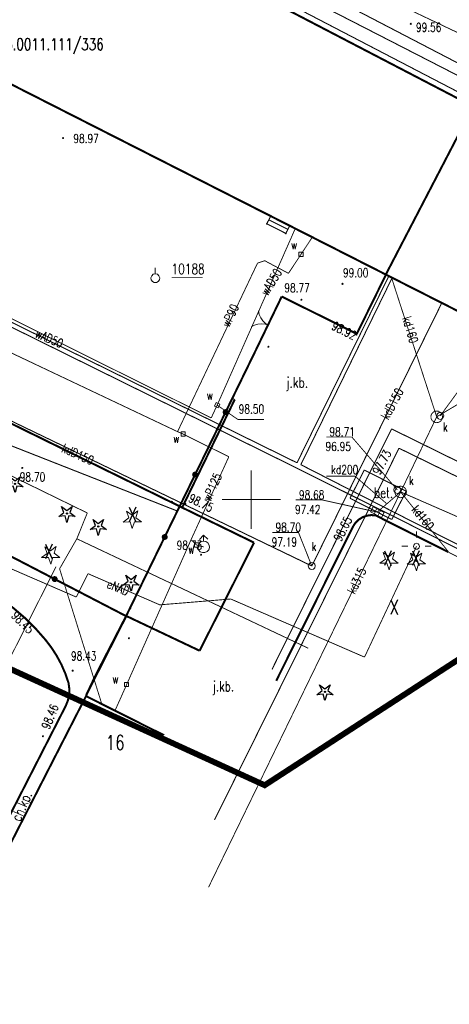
# Model space of a CAD drawing. Header units: metres. Extents: x 7501691 to 7504871, y 5814048 to 5814963.
# Tile 70 of 89: x 7504460 to 7504496, y 5814459 to 5814543. Entities that reach past the tile are written whole.
import ezdxf
from ezdxf.enums import TextEntityAlignment as Align

# ---------------------------------------------------------------- set-up
doc = ezdxf.new("R2010")
doc.units = ezdxf.units.M
doc.header["$MEASUREMENT"] = 0
for name, pattern in [('1', [0]), ('11', [3, 2.5, -0.5]), ('BUD', [0]), ('GUZ', [1, 0.5, -0.5]), ('KOC', [1.5, 1, -0.5]), ('KOJ', [0]), ('KOU', [2, 1.5, -0.5]), ('UBK', [0]), ('UEB', [0]), ('UPC', [0]), ('UPK', [0]), ('UPT', [0]), ('UPW', [0]), ('WJD', [0])]:
    doc.linetypes.add(name, pattern=pattern)
doc.layers.get('0').update_dxf_attribs({"linetype": 'CONTINUOUS'})
for name, color, linetype, lineweight in [('EADTD_T_0', 7, 'CONTINUOUS', 20), ('EBTPO_L_6', 7, 'WJD', 18), ('EBUPP_L_1', 7, 'BUD', 35), ('EUZPU_L_0', 7, 'GUZ', 18), ('KRZYZE_L_0', 7, '1', 18), ('SDROK_T_0', 7, 'CONTINUOUS', 18), ('SDROK_T_1', 7, 'CONTINUOUS', 18), ('SDRPK_L_0', 7, 'KOJ', 35), ('SDRPK_L_1', 7, '11', 15), ('SDRPK_L_2', 7, 'KOC', 18), ('SDRPK_L_3', 7, 'KOJ', 35), ('SDRPK_L_4', 7, 'KOU', 18), ('SZNPS_T_0', 7, 'CONTINUOUS', 18), ('SZNPS_T_3', 7, 'CONTINUOUS', 18), ('SZOPO_L_0', 7, 'CONTINUOUS', 35), ('SZOPO_T_0', 7, 'CONTINUOUS', 18), ('SZZPZ_T_0', 3, 'CONTINUOUS', 18), ('UCCOC_T_0', 6, 'CONTINUOUS', 15), ('UCCPOR_L_1', 6, 'UPC', 18), ('UEEOO_T_0', 1, 'CONTINUOUS', 15), ('UEEPA_T_3', 1, 'CONTINUOUS', 18), ('UEEPON_L_1', 1, 'UEB', 15), ('UKKOA_T_0', 3, 'CONTINUOUS', 15), ('UKKOC_T_0', 3, 'CONTINUOUS', 15), ('UKKOO_T_0', 3, 'CONTINUOUS', 15), ('UKKPA_L_0', 3, '1', 15), ('UKKPA_T_0', 3, 'CONTINUOUS', 18), ('UKKPA_T_1', 7, 'CONTINUOUS', 18), ('UKKPB_L_3', 14, 'UBK', 18), ('UKKPOD_L_0', 3, 'UPK', 15), ('UKKPOD_L_1', 3, 'UPK', 18), ('UTTPO_L_1', 30, 'UPT', 15), ('UWWOA_T_0', 150, 'CONTINUOUS', 15), ('UWWOC_T_0', 150, 'CONTINUOUS', 15), ('UWWOO_T_0', 150, 'CONTINUOUS', 15), ('UWWPA_T_0', 150, 'CONTINUOUS', 18), ('UWWPA_T_1', 7, 'CONTINUOUS', 18), ('UWWPO_L_0', 150, 'UPW', 15), ('UWWPO_L_1', 150, 'UPW', 15), ('WUKOS_T_1', 7, 'CONTINUOUS', 15), ('WWRPH_T_1', 7, 'CONTINUOUS', 18)]:
    doc.layers.add(name, color=color, linetype=linetype, lineweight=lineweight)
doc.layers.add('pomiar_18_12_2024', color=7, linetype='CONTINUOUS')
doc.layers.add('ZAKRES', color=7, linetype='CONTINUOUS')
doc.styles.add('STYL_ARIAL', font='simplex', dxfattribs={"width": 0.75, "oblique": 0.1})

# ---------------------------------------------------------------- blocks, each defined once
blk = doc.blocks.new('OTZG')
at = {"color": 0}
for p, q in [((-0.7, -0.25), (-0.25, 0.1)), ((-0.25, 0.1), (-0.45, 0.6)), ((-0.45, 0.6), (0, 0.25)), ((0, 0.25), (0.45, 0.6)), ((0.45, 0.6), (0.25, 0.1)), ((0.25, 0.1), (0.7, -0.25)), ((-0.15, -0.2), (-0.7, -0.25)), ((0, -0.75), (-0.15, -0.2)), ((0.15, -0.2), (0, -0.75)), ((0.7, -0.25), (0.15, -0.2))]:
    blk.add_line(p, q, dxfattribs=at)
blk.add_circle((0, 0), 0.05, dxfattribs=at)
blk = doc.blocks.new('fdsgfdhgfjh')
at = {"color": 1, "const_width": 0.5}
blk.add_lwpolyline([(199.493, -172.243), (156.73, -247.896), (288.397, -308.04), (317.034, -289.46), (359.345, -311.135), (375.173, -272.058), (199.493, -172.243)], dxfattribs=at)
at = {"layer": 'EBTPO_L_6', "color": 7, "const_width": 0.09}
blk.add_lwpolyline([(290.803, -239.197), (321.157, -254.977)], dxfattribs=at)
at = {"layer": 'EBUPP_L_1', "color": 7, "const_width": 0.175}
for points in [[(306.173, -250.201), (228.614, -209.87)], [(220.768, -224.957), (298.724, -264.526)], [(298.724, -264.526), (306.173, -250.201)], [(298.724, -264.526), (312.43, -271.47)], [(259.76, -326.62), (273.167, -300.445)], [(273.167, -300.445), (279.793, -303.777)]]:
    blk.add_lwpolyline(points, dxfattribs=at)
at = {"layer": 'EUZPU_L_0', "color": 7, "const_width": 0.09}
blk.add_lwpolyline([(256.605, -275.113), (281.017, -284.703)], dxfattribs=at)
at = {"layer": 'KRZYZE_L_0', "color": 7, "linetype": '1', "const_width": 0.09}
for points in [[(287.25, -286.2), (287.25, -281.2)], [(284.75, -283.7), (289.75, -283.7)]]:
    blk.add_lwpolyline(points, dxfattribs=at)
at = {"layer": 'pomiar_18_12_2024', "color": 214, "linetype": '1', "const_width": 0.09}
blk.add_lwpolyline([(306.382, -249.747), (228.844, -209.426), (228.614, -209.87)], dxfattribs=at)
at = {"layer": 'pomiar_18_12_2024', "color": 214, "const_width": 0.09}
for points in [[(288.574, -260.199), (288.907, -259.543), (290.528, -260.366), (290.195, -261.021), (288.574, -260.199)], [(288.747, -259.858), (290.369, -260.679)]]:
    blk.add_lwpolyline(points, dxfattribs=at)
at = {"layer": 'pomiar_18_12_2024', "color": 214}
for p in [(288.907, -259.543), (288.574, -260.199), (290.528, -260.366), (290.195, -261.021), (271.535, -284.894), (274.211, -285.999), (277.002, -290.755), (293.533, -300.078)]:
    blk.add_point(p, dxfattribs=at)
at = {"layer": 'SDRPK_L_0', "color": 7, "const_width": 0.175}
for points in [[(285.84, -275.18), (281.36, -284.38)], [(281.36, -284.38), (287.49, -287.37)], [(295.94, -285.97), (296.154, -285.658), (296.429, -285.397), (296.751, -285.199), (297.108, -285.072), (297.483, -285.022), (297.86, -285.05)], [(289.38, -299.14), (295.94, -285.97)], [(287.49, -287.37), (282.85, -296.58)], [(262.57, -290.324), (263.736, -290.863), (264.862, -291.481), (265.943, -292.176), (266.972, -292.944), (267.946, -293.782), (268.859, -294.686), (269.708, -295.651)], [(276.6, -293.62), (273.15, -300.42)], [(282.85, -296.58), (276.6, -293.62)], [(269.708, -295.651), (270.217, -296.315), (270.67, -297.019), (271.065, -297.758), (271.399, -298.526), (271.67, -299.318)], [(271.67, -299.318), (271.739, -299.811), (271.724, -300.309), (271.625, -300.797), (271.444, -301.261)], [(271.444, -301.261), (264.345, -315.141)]]:
    blk.add_lwpolyline(points, dxfattribs=at)
at = {"layer": 'SDRPK_L_1', "color": 7, "const_width": 0.075}
for points in [[(298.76, -264.51), (296.24, -269.55)], [(334.7, -282.75), (298.76, -264.51)], [(289.86, -266.42), (287.61, -271.03)], [(296.24, -269.55), (289.86, -266.42)], [(287.61, -271.03), (285.66, -275.09)], [(285.66, -275.09), (285.84, -275.18)], [(297.86, -285.05), (326.52, -299.51)], [(273.15, -300.42), (279.85, -303.74)]]:
    blk.add_lwpolyline(points, dxfattribs=at)
at = {"layer": 'SDRPK_L_2', "color": 7, "const_width": 0.09}
for points in [[(295.667, -283.59), (296.887, -281.182)], [(296.887, -281.182), (300.455, -282.989)], [(299.235, -285.397), (295.667, -283.59)], [(300.455, -282.989), (299.235, -285.397)]]:
    blk.add_lwpolyline(points, dxfattribs=at)
at = {"layer": 'SDRPK_L_3', "color": 7, "const_width": 0.175}
for points in [[(246.195, -267.111), (281.36, -284.38)], [(304.05, -288.173), (297.86, -285.05)]]:
    blk.add_lwpolyline(points, dxfattribs=at)
at = {"layer": 'SDRPK_L_4', "color": 7, "const_width": 0.09}
blk.add_lwpolyline([(307.152, -248.743), (275.209, -232.366)], dxfattribs=at)
at = {"layer": 'SZNPS_T_0', "color": 7}
for points in [[(279.071, -264.464), (279.071, -263.964)], [(279.071, -264.464), (279.245, -264.507), (279.379, -264.626), (279.443, -264.794), (279.421, -264.972), (279.319, -265.12), (279.161, -265.203), (278.981, -265.203), (278.822, -265.12), (278.72, -264.972), (278.698, -264.794), (278.762, -264.626), (278.896, -264.507), (279.071, -264.464)]]:
    blk.add_lwpolyline(points, dxfattribs=at)
at = {"layer": 'SZNPS_T_3', "color": 7, "const_width": 0.065}
blk.add_lwpolyline([(280.463, -264.798), (283.109, -264.797)], dxfattribs=at)
at = {"layer": 'SZOPO_L_0', "color": 7, "const_width": 0.175}
for points in [[(298.29, -265.44), (298.75, -264.5)], [(296.25, -269.58), (298.29, -265.44)], [(287.66, -270.93), (289.85, -266.4)], [(289.85, -266.4), (296.25, -269.58)], [(285.063, -276.25), (287.66, -270.93)], [(284.929, -276.354), (284.893, -276.243), (284.937, -276.136), (285.04, -276.082), (285.154, -276.106), (285.225, -276.198), (285.221, -276.314), (285.143, -276.4), (285.027, -276.416), (284.929, -276.354)], [(282.467, -281.57), (285.063, -276.25)], [(279.87, -286.89), (282.467, -281.57)], [(282.332, -281.674), (282.297, -281.563), (282.341, -281.456), (282.444, -281.402), (282.557, -281.426), (282.628, -281.518), (282.624, -281.634), (282.546, -281.72), (282.431, -281.736), (282.332, -281.674)], [(276.58, -293.63), (279.87, -286.89)], [(279.735, -286.994), (279.7, -286.883), (279.744, -286.776), (279.847, -286.721), (279.961, -286.746), (280.032, -286.838), (280.027, -286.954), (279.949, -287.04), (279.834, -287.056), (279.735, -286.994)], [(264.406, -287.317), (270.493, -290.474)], [(270.359, -290.578), (270.323, -290.467), (270.367, -290.359), (270.47, -290.305), (270.584, -290.33), (270.655, -290.422), (270.65, -290.538), (270.572, -290.624), (270.457, -290.64), (270.359, -290.578)], [(270.493, -290.474), (276.58, -293.63)], [(276.58, -293.63), (274, -298.63)], [(274, -298.63), (273.15, -300.42)]]:
    blk.add_lwpolyline(points, dxfattribs=at)
at = {"layer": 'SZOPO_T_0', "color": 7}
for points in [[(288.74, -268.848), (288.47, -268.688), (288.239, -268.476), (288.057, -268.221), (287.932, -267.933), (287.87, -267.626)], [(287.247, -268.99), (287.52, -268.836), (287.819, -268.742), (288.131, -268.712), (288.443, -268.748), (288.74, -268.848)]]:
    blk.add_lwpolyline(points, dxfattribs=at)
at = {"layer": 'SZZPZ_T_0', "color": 7}
for points in [[(276.608, -284.684), (277.098, -285.031)], [(276.8, -285.253), (276.608, -284.684)], [(277.098, -285.031), (277.579, -284.672)], [(277.579, -284.672), (277.401, -285.245)], [(277.401, -285.245), (277.89, -285.592)], [(276.32, -285.612), (276.8, -285.253)], [(276.919, -285.604), (276.32, -285.612)], [(277.112, -286.172), (276.919, -285.604)], [(277.29, -285.599), (277.112, -286.172)], [(277.89, -285.592), (277.29, -285.599)], [(269.647, -287.714), (270.136, -288.061)], [(269.839, -288.283), (269.647, -287.714)], [(270.136, -288.061), (270.617, -287.702)], [(270.617, -287.702), (270.439, -288.275)], [(269.358, -288.641), (269.839, -288.283)], [(270.439, -288.275), (270.929, -288.622)], [(298.504, -288.202), (298.994, -288.549)], [(298.696, -288.77), (298.504, -288.202)], [(298.994, -288.549), (299.475, -288.19)], [(299.475, -288.19), (299.296, -288.763)], [(300.822, -288.272), (301.311, -288.619)], [(301.014, -288.84), (300.822, -288.272)], [(301.311, -288.619), (301.792, -288.26)], [(301.792, -288.26), (301.614, -288.833)], [(269.958, -288.634), (269.358, -288.641)], [(270.151, -289.202), (269.958, -288.634)], [(270.329, -288.629), (270.151, -289.202)], [(270.929, -288.622), (270.329, -288.629)], [(298.215, -289.129), (298.696, -288.77)], [(298.815, -289.121), (298.215, -289.129)], [(299.008, -289.69), (298.815, -289.121)], [(299.186, -289.117), (299.008, -289.69)], [(299.786, -289.109), (299.186, -289.117)], [(299.296, -288.763), (299.786, -289.109)], [(300.533, -289.199), (301.014, -288.84)], [(301.133, -289.192), (300.533, -289.199)], [(301.326, -289.76), (301.133, -289.192)], [(301.315, -288.889), (301.347, -288.902), (301.36, -288.934), (301.347, -288.966), (301.315, -288.979), (301.284, -288.966), (301.27, -288.934), (301.284, -288.902), (301.315, -288.889)], [(301.504, -289.187), (301.326, -289.76)], [(302.104, -289.179), (301.504, -289.187)], [(301.614, -288.833), (302.104, -289.179)]]:
    blk.add_lwpolyline(points, dxfattribs=at)
at = {"layer": 'UCCPOR_L_1', "color": 6, "const_width": 0.09}
for points in [[(289.014, -298.18), (299.214, -277.677)], [(299.214, -277.677), (305.457, -280.75)], [(299.848, -279.325), (284.119, -310.996)], [(305.996, -282.334), (299.848, -279.325)]]:
    blk.add_lwpolyline(points, dxfattribs=at)
at = {"layer": 'UEEPA_T_3', "color": 7}
for points in [[(301.342, -286.926), (301.342, -286.426)], [(300.092, -287.676), (300.592, -287.676)], [(301.342, -287.426), (301.478, -287.466), (301.57, -287.572), (301.59, -287.712), (301.531, -287.84), (301.413, -287.916), (301.272, -287.916), (301.154, -287.84), (301.095, -287.712), (301.115, -287.572), (301.207, -287.466), (301.342, -287.426)], [(302.092, -287.676), (302.592, -287.676)], [(301.343, -288.426), (301.343, -288.926)]]:
    blk.add_lwpolyline(points, dxfattribs=at)
at = {"layer": 'UEEPON_L_1', "color": 1, "const_width": 0.075}
for points in [[(307.863, -245.347), (296.301, -239.853)], [(265.921, -281.251), (273.27, -284.841)], [(273.27, -284.841), (272.381, -287.04)], [(272.381, -287.04), (270.91, -289.597)], [(292.105, -296.366), (272.381, -287.04)], [(301.342, -287.676), (296.908, -297.124)], [(264.751, -288.717), (272.334, -292.007)], [(270.91, -289.597), (274.503, -301.102)], [(272.334, -292.007), (273.331, -290.012)], [(273.331, -290.012), (279.45, -292.671)], [(279.45, -292.671), (285.502, -292.172)], [(285.502, -292.172), (296.908, -297.124)]]:
    blk.add_lwpolyline(points, dxfattribs=at)
at = {"layer": 'UKKOC_T_0', "color": 3, "const_width": 0.075}
for points in [[(303.36, -276.57), (306.718, -271.979)], [(293.65, -278.364), (295.822, -278.364)], [(299.7, -282.87), (295.822, -278.364)], [(291.048, -283.731), (293.301, -283.731)], [(297.99, -284.77), (293.301, -283.731)], [(289.053, -286.501), (291.278, -286.501)], [(292.412, -289.359), (291.278, -286.501)]]:
    blk.add_lwpolyline(points, dxfattribs=at)
at = {"layer": 'UKKOO_T_0', "color": 3, "const_width": 0.075}
for points in [[(293.66, -281.704), (296.103, -281.713)], [(298.797, -284.051), (296.103, -281.713)]]:
    blk.add_lwpolyline(points, dxfattribs=at)
at = {"layer": 'UKKPA_L_0', "color": 3, "const_width": 0.075}
for points in [[(302.666, -276.956), (302.575, -276.769), (302.569, -276.561), (302.647, -276.369), (302.797, -276.226), (302.992, -276.155), (303.199, -276.171), (303.382, -276.269), (303.509, -276.433), (303.559, -276.634), (303.522, -276.839), (303.405, -277.01), (303.229, -277.12), (303.023, -277.148), (302.824, -277.09), (302.666, -276.956)], [(299.597, -283.354), (299.507, -283.168), (299.501, -282.962), (299.579, -282.771), (299.728, -282.628), (299.923, -282.558), (300.129, -282.573), (300.311, -282.671), (300.437, -282.834), (300.487, -283.035), (300.45, -283.238), (300.334, -283.409), (300.158, -283.517), (299.953, -283.545), (299.755, -283.488), (299.597, -283.354)]]:
    blk.add_lwpolyline(points, dxfattribs=at)
at = {"layer": 'UKKPA_T_0', "color": 7}
for points in [[(303.36, -276.27), (303.51, -276.31), (303.62, -276.42), (303.66, -276.57), (303.62, -276.72), (303.51, -276.83), (303.36, -276.87), (303.21, -276.83), (303.1, -276.72), (303.06, -276.57), (303.1, -276.42), (303.21, -276.31), (303.36, -276.27)], [(299.7, -282.57), (299.85, -282.61), (299.96, -282.72), (300, -282.87), (299.96, -283.02), (299.85, -283.13), (299.7, -283.17), (299.55, -283.13), (299.44, -283.02), (299.4, -282.87), (299.44, -282.72), (299.55, -282.61), (299.7, -282.57)], [(297.409, -284.752), (297.638, -284.307)], [(297.638, -284.307), (298.571, -284.788)], [(298.343, -285.232), (297.409, -284.752)], [(297.72, -284.912), (297.949, -284.468)], [(298.031, -285.072), (298.26, -284.628)], [(298.571, -284.788), (298.343, -285.232)]]:
    blk.add_lwpolyline(points, dxfattribs=at)
at = {"layer": 'UKKPA_T_1', "color": 7}
blk.add_lwpolyline([(292.412, -289.059), (292.562, -289.1), (292.672, -289.209), (292.712, -289.359), (292.672, -289.509), (292.562, -289.619), (292.412, -289.659), (292.262, -289.619), (292.152, -289.509), (292.112, -289.359), (292.152, -289.209), (292.262, -289.1), (292.412, -289.059)], dxfattribs=at)
at = {"layer": 'UKKPB_L_3', "color": 14, "const_width": 0.09}
for points in [[(291.276, -281.09), (248.008, -259.725)], [(248.235, -259.453), (291.152, -280.567)], [(298.966, -264.682), (291.152, -280.567)], [(291.478, -280.728), (299.229, -264.872)], [(300.257, -285.571), (291.276, -281.09)], [(300.439, -285.298), (291.478, -280.728)], [(343.775, -307.56), (300.257, -285.571)], [(343.94, -307.255), (300.439, -285.298)]]:
    blk.add_lwpolyline(points, dxfattribs=at)
at = {"layer": 'UKKPOD_L_0', "color": 3, "const_width": 0.075}
for points in [[(303.06, -276.65), (299.19, -264.73)], [(312.11, -271.29), (303.06, -276.65)], [(299.99, -283.05), (303.06, -276.65)], [(299.99, -283.05), (283.61, -316.73)], [(299.99, -283.05), (297.99, -284.77)], [(314.68, -289.46), (299.99, -283.05)], [(299.99, -283.05), (304.06, -288.15)]]:
    blk.add_lwpolyline(points, dxfattribs=at)
at = {"layer": 'UKKPOD_L_1', "color": 3, "const_width": 0.09}
for points in [[(303.499, -266.945), (292.412, -289.359)], [(292.412, -289.359), (251.748, -269.745)]]:
    blk.add_lwpolyline(points, dxfattribs=at)
at = {"layer": 'UTTPO_L_1', "color": 30, "const_width": 0.075}
blk.add_lwpolyline([(270.605, -289.42), (265.592, -299.371)], dxfattribs=at)
at = {"layer": 'UWWOC_T_0', "color": 150, "const_width": 0.075}
for points in [[(284.345, -275.652), (286.114, -276.879)], [(286.114, -276.879), (288.34, -276.879)]]:
    blk.add_lwpolyline(points, dxfattribs=at)
at = {"layer": 'UWWPA_T_0', "color": 7}
for points in [[(291.318, -262.629), (291.318, -262.979)], [(291.668, -262.629), (291.318, -262.629)], [(291.318, -262.979), (291.668, -262.979)], [(291.668, -262.979), (291.668, -262.629)], [(281.262, -277.939), (281.262, -278.289)], [(281.612, -277.939), (281.262, -277.939)], [(281.262, -278.289), (281.612, -278.289)], [(281.612, -278.289), (281.612, -277.939)], [(283.179, -286.733), (282.829, -287.09)], [(283.184, -287.233), (283.179, -286.733)], [(283.179, -286.733), (283.536, -287.084)], [(282.423, -287.398), (282.423, -287.748)], [(282.773, -287.398), (282.423, -287.398)], [(282.423, -287.748), (282.773, -287.748)], [(283.184, -287.233), (283.387, -287.275), (283.557, -287.395), (283.662, -287.575), (283.686, -287.781), (283.623, -287.979), (283.485, -288.135), (283.296, -288.221), (283.088, -288.223), (282.898, -288.14), (282.757, -287.987), (282.691, -287.79), (282.711, -287.583), (282.814, -287.402), (282.981, -287.278), (283.184, -287.233)], [(282.773, -287.748), (282.773, -287.398)], [(276.449, -299.292), (276.449, -299.642)], [(276.799, -299.292), (276.449, -299.292)], [(276.799, -299.642), (276.799, -299.292)], [(276.449, -299.642), (276.799, -299.642)]]:
    blk.add_lwpolyline(points, dxfattribs=at)
at = {"layer": 'UWWPA_T_1', "color": 7}
for points in [[(284.251, -275.423), (284.116, -275.746)], [(284.116, -275.746), (284.439, -275.88)], [(284.574, -275.558), (284.251, -275.423)], [(284.439, -275.88), (284.574, -275.558)]]:
    blk.add_lwpolyline(points, dxfattribs=at)
at = {"layer": 'UWWPO_L_0', "color": 150, "linetype": '1', "const_width": 0.075}
for points in [[(291.493, -262.804), (292.458, -261.343)], [(287.784, -263.555), (288.394, -263.345)], [(288.394, -263.345), (290.423, -264.424)], [(290.423, -264.424), (291.493, -262.804)], [(280.967, -277.914), (287.784, -263.555)], [(256.077, -266.13), (280.967, -277.914)], [(280.967, -277.914), (281.437, -278.114)], [(281.437, -278.114), (285.337, -280.054)], [(285.337, -280.054), (282.118, -287.123)], [(282.118, -287.123), (278.25, -295.813)], [(282.598, -287.573), (282.118, -287.123)], [(283.188, -287.733), (282.598, -287.573)], [(278.25, -295.813), (276.624, -299.467)], [(276.624, -299.467), (275.637, -301.683)]]:
    blk.add_lwpolyline(points, dxfattribs=at)
at = {"layer": 'UWWPO_L_1', "color": 150, "const_width": 0.075}
for points in [[(284.345, -275.652), (291.004, -260.608)], [(283.837, -276.743), (252.518, -261.181)], [(284.345, -275.652), (283.837, -276.743)]]:
    blk.add_lwpolyline(points, dxfattribs=at)
at = {"layer": 'WWRPH_T_1', "color": 7}
for points in [[(300.854, -243.117), (300.886, -243.13), (300.899, -243.162), (300.886, -243.193), (300.854, -243.207), (300.822, -243.193), (300.809, -243.162), (300.822, -243.13), (300.854, -243.117)], [(271.207, -252.858), (271.239, -252.872), (271.252, -252.903), (271.239, -252.935), (271.207, -252.948), (271.175, -252.935), (271.162, -252.903), (271.175, -252.872), (271.207, -252.858)], [(295.032, -265.274), (295.064, -265.287), (295.077, -265.319), (295.064, -265.351), (295.032, -265.364), (295.001, -265.351), (294.987, -265.319), (295.001, -265.287), (295.032, -265.274)], [(291.532, -266.63), (291.564, -266.643), (291.577, -266.675), (291.564, -266.706), (291.532, -266.72), (291.501, -266.706), (291.487, -266.675), (291.501, -266.643), (291.532, -266.63)], [(296.216, -269.59), (296.248, -269.603), (296.261, -269.635), (296.248, -269.666), (296.216, -269.68), (296.184, -269.666), (296.171, -269.635), (296.184, -269.603), (296.216, -269.59)], [(288.711, -270.638), (288.742, -270.651), (288.755, -270.683), (288.742, -270.715), (288.711, -270.728), (288.679, -270.715), (288.666, -270.683), (288.679, -270.651), (288.711, -270.638)], [(267.732, -280.961), (267.764, -280.974), (267.777, -281.006), (267.764, -281.038), (267.732, -281.051), (267.7, -281.038), (267.687, -281.006), (267.7, -280.974), (267.732, -280.961)], [(280.491, -283.838), (280.523, -283.852), (280.536, -283.883), (280.523, -283.915), (280.491, -283.928), (280.459, -283.915), (280.446, -283.883), (280.459, -283.852), (280.491, -283.838)], [(281.633, -284.022), (281.665, -284.036), (281.678, -284.067), (281.665, -284.099), (281.633, -284.112), (281.601, -284.099), (281.588, -284.067), (281.601, -284.036), (281.633, -284.022)], [(282.975, -288.354), (283.007, -288.367), (283.02, -288.399), (283.007, -288.431), (282.975, -288.444), (282.944, -288.431), (282.93, -288.399), (282.944, -288.367), (282.975, -288.354)], [(276.936, -292.928), (276.968, -292.941), (276.981, -292.973), (276.968, -293.005), (276.936, -293.018), (276.904, -293.005), (276.891, -292.973), (276.904, -292.941), (276.936, -292.928)], [(276.823, -295.468), (276.855, -295.481), (276.868, -295.513), (276.855, -295.545), (276.823, -295.558), (276.792, -295.545), (276.778, -295.513), (276.792, -295.481), (276.823, -295.468)], [(272.025, -298.235), (272.057, -298.248), (272.07, -298.28), (272.057, -298.312), (272.025, -298.325), (271.993, -298.312), (271.98, -298.28), (271.993, -298.248), (272.025, -298.235)], [(269.486, -303.824), (269.518, -303.838), (269.531, -303.869), (269.518, -303.901), (269.486, -303.914), (269.454, -303.901), (269.441, -303.869), (269.454, -303.838), (269.486, -303.824)]]:
    blk.add_lwpolyline(points, dxfattribs=at)
at = {"layer": 'ZAKRES', "color": 3, "const_width": 0.09}
blk.add_lwpolyline([(199.493, -172.243), (375.068, -271.896), (359.203, -311.137), (317.034, -289.46), (288.397, -308.04), (156.73, -247.896), (199.493, -172.243)], dxfattribs=at)
at = {"layer": 'pomiar_18_12_2024', "color": 214}
for p in [(267.113, -282.353), (271.535, -284.894), (274.211, -285.999), (277.002, -290.755), (293.533, -300.078)]:
    blk.add_blockref('OTZG', p, dxfattribs=at)
at = {"color": 7, "style": 'STYL_ARIAL', "width": 0.75}
blk.add_text('140804_5.0011.111/336', height=1, dxfattribs=at).set_placement((261.884, -244.401), align=Align.TOP_LEFT)
at = {"layer": 'EADTD_T_0', "color": 7, "style": 'STYL_ARIAL', "width": 0.75}
blk.add_text('16', height=1.25, dxfattribs=at).set_placement((275.647, -305.408), align=Align.BOTTOM_CENTER)
at = {"layer": 'pomiar_18_12_2024', "color": 214, "style": 'STYL_ARIAL', "width": 0.75}
for p in [(276.733, -285.961), (269.585, -289.114), (298.484, -289.697), (300.882, -289.704), (299.042, -293.855)]:
    blk.add_text('X', height=1.25, dxfattribs=at).set_placement(p, align=Align.BOTTOM_LEFT)
at = {"layer": 'SDROK_T_0', "color": 7, "style": 'STYL_ARIAL', "width": 0.75}
for p in [(291.164, -273.719), (284.875, -299.611)]:
    blk.add_text('j.kb.', height=0.875, dxfattribs=at).set_placement(p, align=Align.MIDDLE_CENTER)
at = {"layer": 'SDROK_T_1', "color": 7, "style": 'STYL_ARIAL', "width": 0.75}
for s, rotation, p in [('bet.', 0.0091, (298.529, -283.12)), ('ch.kp.', 66.55, (267.667, -309.834))]:
    blk.add_text(s, height=0.875, rotation=rotation, dxfattribs=at).set_placement(p, align=Align.MIDDLE_CENTER)
at = {"layer": 'SZNPS_T_3', "color": 7, "style": 'STYL_ARIAL', "width": 0.75}
blk.add_text('10188', height=0.875, rotation=0.0091, dxfattribs=at).set_placement((280.463, -264.749), align=Align.BOTTOM_LEFT)
at = {"layer": 'UCCOC_T_0', "color": 6, "style": 'STYL_ARIAL', "width": 0.75}
blk.add_text('97.73', height=0.75, rotation=61.7085, dxfattribs=at).set_placement((298.405, -281.758), align=Align.BOTTOM_LEFT)
at = {"layer": 'UEEOO_T_0', "color": 1, "style": 'STYL_ARIAL', "width": 0.75}
blk.add_text('eNAD', height=0.75, rotation=337.9729, dxfattribs=at).set_placement((275.901, -291.2), align=Align.MIDDLE_CENTER)
at = {"layer": 'UKKOA_T_0', "color": 3, "style": 'STYL_ARIAL', "width": 0.75}
for p in [(303.596, -278.12), (300.695, -282.676)]:
    blk.add_text('k', height=0.75, dxfattribs=at).set_placement(p, align=Align.BOTTOM_LEFT)
blk.add_text('k', height=0.75, rotation=0.0091, dxfattribs=at).set_placement((292.404, -288.298), align=Align.BOTTOM_LEFT)
at = {"layer": 'UKKOC_T_0', "color": 3, "style": 'STYL_ARIAL', "width": 0.75}
for s, p in [('98.71', (293.918, -277.551)), ('96.95', (293.583, -278.801)), ('98.68', (291.316, -282.918)), ('97.42', (290.981, -284.168))]:
    blk.add_text(s, height=0.75, dxfattribs=at).set_placement(p, align=Align.TOP_LEFT)
for s, p in [('98.70', (289.321, -285.689)), ('97.19', (288.986, -286.939))]:
    blk.add_text(s, height=0.75, rotation=0.0091, dxfattribs=at).set_placement(p, align=Align.TOP_LEFT)
at = {"layer": 'UKKOO_T_0', "color": 3, "style": 'STYL_ARIAL', "width": 0.75}
for s, rotation, p in [('kd160', 286.46, (300.491, -268.121)), ('kd160', 308.7325, (301.163, -284.336)), ('kd315', 63.6075, (295.734, -291.645))]:
    blk.add_text(s, height=0.75, rotation=rotation, dxfattribs=at).set_placement(p, align=Align.MIDDLE_LEFT)
for rotation, p in [(61.7085, (299.264, -275.539)), (335.8159, (272.466, -279.844))]:
    blk.add_text('kdD150', height=0.75, rotation=rotation, dxfattribs=at).set_placement(p, align=Align.MIDDLE_CENTER)
blk.add_text('kd200', height=0.75, rotation=359.78, dxfattribs=at).set_placement((296.373, -281.152), align=Align.MIDDLE_RIGHT)
at = {"layer": 'UWWOA_T_0', "color": 150, "style": 'STYL_ARIAL', "width": 0.75}
for p in [(290.643, -262.594), (283.46, -275.427), (280.603, -279.098), (281.874, -288.545), (275.41, -299.588)]:
    blk.add_text('w', height=0.75, rotation=0.0091, dxfattribs=at).set_placement(p, align=Align.BOTTOM_LEFT)
at = {"layer": 'UWWOC_T_0', "color": 150, "style": 'STYL_ARIAL', "width": 0.75}
blk.add_text('98.50', height=0.75, rotation=0.0091, dxfattribs=at).set_placement((286.181, -276.587), align=Align.BOTTOM_LEFT)
at = {"layer": 'UWWOO_T_0', "color": 150, "style": 'STYL_ARIAL', "width": 0.75}
for rotation, p in [(58.1818, (288.946, -265.169)), (336.5501, (270.037, -269.968))]:
    blk.add_text('wAD50', height=0.75, rotation=rotation, dxfattribs=at).set_placement(p, align=Align.MIDDLE_CENTER)
for s, rotation, p in [('wP90', 64.6048, (285.567, -269.176)), ('wP125', 65.5226, (283.959, -284.017))]:
    blk.add_text(s, height=0.75, rotation=rotation, dxfattribs=at).set_placement(p, align=Align.BOTTOM_LEFT)
at = {"layer": 'WUKOS_T_1', "color": 7, "style": 'STYL_ARIAL', "width": 0.75}
for s, p in [('99.56', (302.378, -243.461)), ('98.97', (273.17, -252.937)), ('99.00', (296.156, -264.372)), ('98.70', (268.599, -281.774)), ('98.73', (281.978, -287.593))]:
    blk.add_text(s, height=0.75, rotation=0.0091, dxfattribs=at).set_placement(p, align=Align.MIDDLE_CENTER)
for s, rotation, p in [('98.77', 0.0091, (290.076, -266.257)), ('98.92', 333.166, (293.93, -269.357)), ('98.75', 333.4349, (281.726, -284.032)), ('98.65', 63.1342, (295.104, -287.433)), ('98.45', 314.9155, (266.58, -293.816)), ('98.43', 0.0091, (271.879, -297.63)), ('98.46', 67.57, (270.234, -303.431))]:
    blk.add_text(s, height=0.75, rotation=rotation, dxfattribs=at).set_placement(p, align=Align.BOTTOM_LEFT)

msp = doc.modelspace()

# ---------------------------------------------------------------- block references
at = {"linetype": 'Continuous'}
msp.add_blockref('fdsgfdhgfjh', (7504192.35177, 5814786.13308), dxfattribs=at)

doc.saveas('drawing.dxf')
